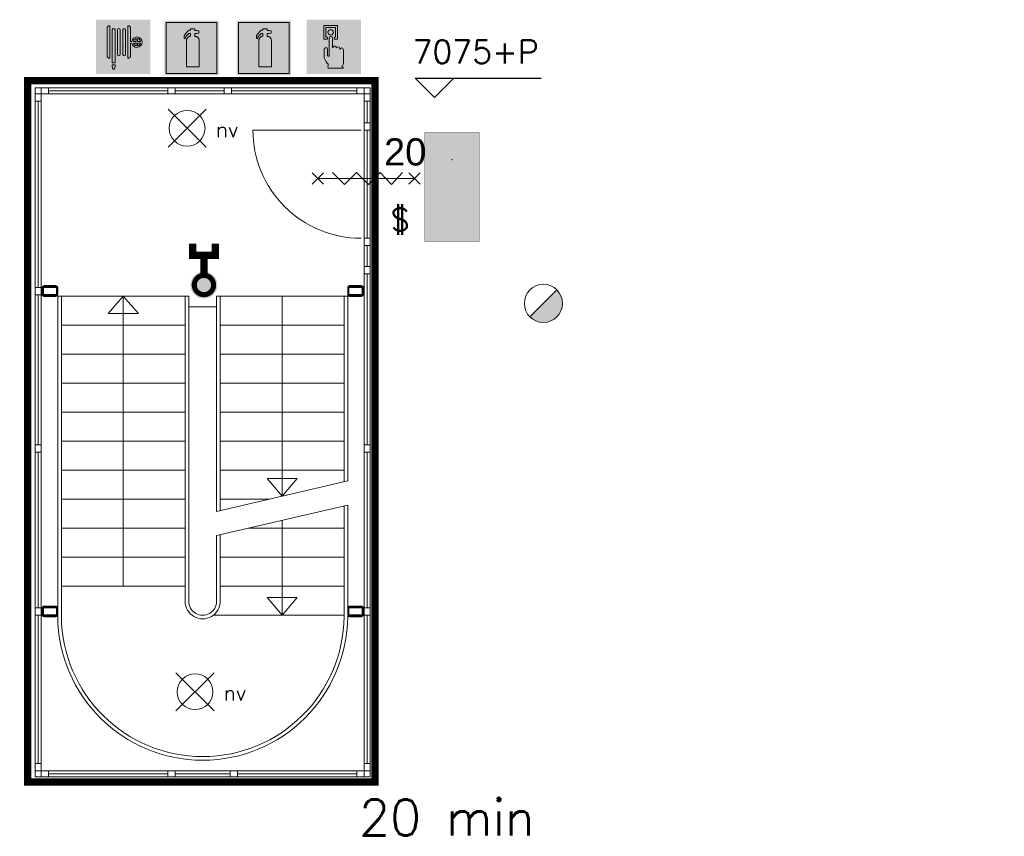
# Model space of a CAD drawing. Header units: millimetres. Extents: x -13022 to 1371524, y -38729 to 632593.
# Tile 188 of 256: x 1001471 to 1009620, y -11806 to -5050. Entities that reach past the tile are written whole.
import ezdxf

# ---------------------------------------------------------------- set-up
doc = ezdxf.new("R2010")
doc.units = ezdxf.units.MM
doc.header["$LTSCALE"] = 35
doc.set_wipeout_variables(frame=1)
doc.linetypes.add('AI9-LType1', pattern=[1.69333, 0.846665, -0.846665])
doc.linetypes.add('DASHED', pattern=[200, 100, -100])
for name, color, linetype, lineweight in [('A OPMER', 10, 'Continuous', 50), ('Al65----_beveiliging-inst', 92, 'Continuous', 9), ('B6 TEKST', 7, 'Continuous', 25), ('B95 tekst', 7, 'Continuous', 25), ('brandveiligheid voorzieningen', 10, 'Continuous', 9)]:
    doc.layers.add(name, color=color, linetype=linetype, lineweight=lineweight)
for name, color, linetype in [('LAYER102', 1, 'Continuous'), ('LAYER111', 7, 'Continuous'), ('LAYER24', 7, 'Continuous'), ('LAYER28', 7, 'Continuous'), ('LAYER30', 7, 'Continuous'), ('LAYER31', 7, 'Continuous'), ('LAYER32', 1, 'Continuous')]:
    doc.layers.add(name, color=color, linetype=linetype)
doc.styles.add('Algemeen', font='simplex.shx', dxfattribs={"height": 2.5})
doc.styles.add('SIMPLEX', font='SIMPLEX.SHX', dxfattribs={"width": 0.75})
doc.styles.get("Standard").update_dxf_attribs({"font": 'simplex.shx'})
pattern_1 = [(135, (814604.3832, 84205.66426), (-0.2121320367, -0.2121320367), []), (135, (814604.17107, 84205.66426), (-0.2121320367, -0.2121320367), [])]

# ---------------------------------------------------------------- blocks, each defined once
blk = doc.blocks.new('Handbrandblusser')
at = {"ltscale": 0.1}
h = blk.add_hatch(color=10, dxfattribs=at)
h.paths.add_polyline_path([(15.59, 7.19), (8.59, 7.19), (8.59, 0.19), (15.59, 0.19)])
h.paths.add_polyline_path([(11.41, 1.1), (13.13, 1.1), (13.13, 4.76), (13.13, 4.79), (13.12, 4.84), (13.11, 4.88), (13.09, 4.95), (13.06, 5), (13.03, 5.06), (12.99, 5.11), (12.95, 5.14), (12.92, 5.17), (12.85, 5.21), (12.8, 5.24), (12.76, 5.26), (12.7, 5.28), (12.64, 5.29), (12.6, 5.29), (12.54, 5.29), (12.54, 5.67), (12.81, 5.67), (13.08, 5.75), (13.08, 6.04), (12.82, 6.12), (12.54, 6.12), (12.54, 6.32), (11.94, 6.32), (11.94, 6.13), (11.75, 6.13), (11.72, 6.12), (11.68, 6.1), (11.64, 6.08), (11.59, 6.04), (11.53, 5.96), (11.44, 5.86), (11.31, 5.71), (11.15, 5.54), (11.13, 5.49), (11.11, 5.46), (11.1, 5.42), (11.09, 5.39), (11.09, 5.35), (11.08, 5.32), (11.08, 5.28), (11.08, 5.25), (11.07, 5.18), (11.07, 5.13), (11.07, 5.07), (11.07, 4.98), (11.24, 4.98), (11.26, 5.23), (11.71, 5.7), (11.94, 5.7), (11.94, 5.31), (11.92, 5.3), (11.89, 5.3), (11.85, 5.3), (11.81, 5.28), (11.76, 5.27), (11.72, 5.25), (11.69, 5.24), (11.66, 5.22), (11.63, 5.2), (11.6, 5.17), (11.58, 5.15), (11.56, 5.13), (11.53, 5.11), (11.51, 5.08), (11.5, 5.06), (11.49, 5.04), (11.47, 5.02), (11.46, 4.99), (11.45, 4.97), (11.44, 4.94), (11.43, 4.91), (11.42, 4.88), (11.41, 4.84), (11.41, 4.8), (11.41, 4.77)], flags=16)
at = {"layer": 'brandveiligheid voorzieningen', "ltscale": 0.1, "true_color": 0xffffff}
blk.add_hatch(color=7, dxfattribs=at).paths.add_polyline_path([(13.13, 4.76), (13.13, 4.79), (13.12, 4.84), (13.11, 4.88), (13.09, 4.95), (13.06, 5), (13.03, 5.06), (12.99, 5.11), (12.95, 5.14), (12.92, 5.17), (12.85, 5.21), (12.8, 5.24), (12.76, 5.26), (12.7, 5.28), (12.64, 5.29), (12.6, 5.29), (12.54, 5.29), (12.54, 5.67), (12.81, 5.67), (13.08, 5.75), (13.08, 6.04), (12.82, 6.12), (12.54, 6.12), (12.54, 6.32), (11.94, 6.32), (11.94, 6.13), (11.75, 6.13), (11.72, 6.12), (11.68, 6.1), (11.64, 6.08), (11.59, 6.04), (11.53, 5.96), (11.44, 5.86), (11.31, 5.71), (11.15, 5.54), (11.13, 5.49), (11.11, 5.46), (11.1, 5.42), (11.09, 5.39), (11.09, 5.35), (11.08, 5.32), (11.08, 5.28), (11.08, 5.25), (11.07, 5.18), (11.07, 5.13), (11.07, 5.07), (11.07, 4.98), (11.24, 4.98), (11.26, 5.23), (11.71, 5.7), (11.94, 5.7), (11.94, 5.31), (11.92, 5.3), (11.89, 5.3), (11.85, 5.3), (11.81, 5.28), (11.76, 5.27), (11.72, 5.25), (11.69, 5.24), (11.66, 5.22), (11.63, 5.2), (11.6, 5.17), (11.58, 5.15), (11.56, 5.13), (11.53, 5.11), (11.51, 5.08), (11.5, 5.06), (11.49, 5.04), (11.47, 5.02), (11.46, 4.99), (11.45, 4.97), (11.44, 4.94), (11.43, 4.91), (11.42, 4.88), (11.41, 4.84), (11.41, 4.8), (11.41, 4.77), (11.41, 1.1), (13.13, 1.1)])
at = {"color": 10, "lineweight": 5, "ltscale": 0.1}
blk.add_lwpolyline([(11.41, 1.1), (11.41, 4.77), (11.41, 4.8), (11.41, 4.84), (11.42, 4.88), (11.43, 4.91), (11.44, 4.94), (11.45, 4.97), (11.46, 4.99), (11.47, 5.02), (11.49, 5.04), (11.5, 5.06), (11.51, 5.08), (11.53, 5.11), (11.56, 5.13), (11.58, 5.15), (11.6, 5.17), (11.63, 5.2), (11.66, 5.22), (11.69, 5.24), (11.72, 5.25), (11.76, 5.27), (11.81, 5.28), (11.85, 5.3), (11.89, 5.3), (11.92, 5.3), (11.94, 5.31), (11.94, 5.7), (11.71, 5.7), (11.26, 5.23), (11.24, 4.98), (11.07, 4.98), (11.07, 5.07), (11.07, 5.13), (11.07, 5.18), (11.08, 5.25), (11.08, 5.28), (11.08, 5.32), (11.09, 5.35), (11.09, 5.39), (11.1, 5.42), (11.11, 5.46), (11.13, 5.49), (11.15, 5.54), (11.31, 5.71), (11.44, 5.86), (11.53, 5.96), (11.59, 6.04), (11.64, 6.08), (11.68, 6.1), (11.72, 6.12), (11.75, 6.13), (11.94, 6.13), (11.94, 6.32), (12.54, 6.32), (12.54, 6.12), (12.82, 6.12), (13.08, 6.04), (13.08, 5.75), (12.81, 5.67), (12.54, 5.67), (12.54, 5.29), (12.6, 5.29), (12.64, 5.29), (12.7, 5.28), (12.76, 5.26), (12.8, 5.24), (12.85, 5.21), (12.92, 5.17), (12.95, 5.14), (12.99, 5.11), (13.03, 5.06), (13.06, 5), (13.09, 4.95), (13.11, 4.88), (13.12, 4.84), (13.13, 4.79), (13.13, 4.76), (13.13, 1.1), (11.41, 1.1)], dxfattribs=at)
at = {"layer": 'Al65----_beveiliging-inst', "color": 7, "true_color": 0xffffff}
blk.add_solid([(8.34, -0.06), (15.84, -0.06), (8.34, 7.44), (15.84, 7.44)], dxfattribs=at)
at = {"layer": 'brandveiligheid voorzieningen', "color": 10, "ltscale": 0.1}
blk.add_lwpolyline([(8.59, 0.19), (15.59, 0.19), (15.59, 7.19), (8.59, 7.19)], close=True, dxfattribs=at)
blk = doc.blocks.new('Brandslanghaspel')
at = {"layer": 'brandveiligheid voorzieningen', "true_color": 0xffffff}
h = blk.add_hatch(color=7, dxfattribs=at)
h.paths.add_polyline_path([(-1.8131, 2.183), (-1.9809, 2.183), (-2.1753, 2.364), (-2.1753, 6.484), (-1.9926, 6.664), (-1.8131, 6.664)])
edge = h.paths.add_edge_path()
edge.add_arc((0.1717, 6.0972), 0.1929, 92.01096, 177.98904)
edge.add_line((-0.0211, 6.104), (-0.0214, 6.104))
edge.add_line((-0.0214, 6.104), (-0.0214, 2.702))
edge.add_line((-0.0214, 2.702), (-0.0211, 2.702))
edge.add_arc((0.1723, 2.7114), 0.1936, 182.797634, 267.821774)
edge.add_arc((0.1573, 2.7114), 0.1935, 272.254329, 357.218746)
edge.add_line((0.3506, 2.702), (0.3515, 2.702))
edge.add_line((0.3515, 2.702), (0.3515, 6.104))
edge.add_line((0.3515, 6.104), (0.3506, 6.104))
edge.add_arc((0.1577, 6.0971), 0.193, 2.044103, 87.86341)
edge = h.paths.add_edge_path()
edge.add_arc((-0.5787, 6.0971), 0.1931, 92.060571, 177.939429)
edge.add_line((-0.7716, 6.104), (-0.772, 6.104))
edge.add_line((-0.772, 6.104), (-0.772, 2.702))
edge.add_line((-0.772, 2.702), (-0.7716, 2.702))
edge.add_arc((-0.5779, 2.7118), 0.194, 182.897198, 267.72221)
edge.add_arc((-0.5933, 2.7119), 0.194, 272.272353, 357.077445)
edge.add_line((-0.3995, 2.702), (-0.3992, 2.702))
edge.add_line((-0.3992, 2.702), (-0.3992, 6.104))
edge.add_line((-0.3992, 6.104), (-0.3995, 6.104))
edge.add_arc((-0.5926, 6.0969), 0.1933, 2.115671, 87.915125)
edge = h.paths.add_edge_path()
edge.add_arc((-1.2963, 6.0968), 0.1933, 91.999029, 177.877887)
edge.add_line((-1.4894, 6.104), (-1.4894, 1.535))
edge.add_line((-1.4894, 1.535), (-1.1166, 1.535))
edge.add_line((-1.1166, 1.535), (-1.1166, 6.104))
edge.add_line((-1.1166, 6.104), (-1.1173, 6.104))
edge.add_arc((-1.3103, 6.097), 0.1931, 2.063956, 87.843556)
h.paths.add_polyline_path([(-1.1151, 1.102), (-1.1833, 0.701), (-1.4224, 0.701), (-1.4903, 1.105), (-1.4903, 1.263), (-1.1151, 1.263)])
edge = h.paths.add_edge_path()
edge.add_line((1.0007, 4.4891), (1.0007, 6.484))
edge.add_line((1.0007, 6.484), (0.8176, 6.664))
edge.add_line((0.8176, 6.664), (0.6385, 6.664))
edge.add_line((0.6385, 6.664), (0.6385, 2.183))
edge.add_line((0.6385, 2.183), (0.8062, 2.183))
edge.add_line((0.8062, 2.183), (1.0007, 2.364))
edge.add_line((1.0007, 2.364), (1.0007, 4.285))
edge.add_line((1.0007, 4.285), (1.2228, 4.285))
edge.add_arc((1.8866, 4.3396), 0.666, 184.705084, 271.930478)
edge.add_arc((1.8807, 4.4237), 0.7502, 272.163802, 357.883832)
edge.add_arc((1.8818, 4.3683), 0.7492, 2.116162, 87.915616)
edge.add_arc((1.9315, 4.3762), 0.7412, 91.743139, 171.242832)
edge.add_arc((1.0182, -221.511), 226, 89.954163, 90.004437)
edge = h.paths.add_edge_path(flags=16)
edge.add_line((1.8026, 4.285), (1.8026, 3.9))
edge.add_arc((1.921, 4.4072), 0.5208, 193.569519, 256.860438, ccw=False)
edge.add_line((1.4147, 4.285), (1.8026, 4.285))
edge = h.paths.add_edge_path(flags=16)
edge.add_line((1.8026, 4.891), (1.8026, 4.489))
edge.add_line((1.8026, 4.489), (1.4112, 4.489))
edge.add_arc((1.9212, 4.384), 0.5207, 103.167599, 168.363278, ccw=False)
edge = h.paths.add_edge_path(flags=16)
edge.add_arc((1.8987, 4.3853), 0.5189, 11.524706, 78.048247)
edge.add_line((2.0062, 4.893), (2.0062, 4.489))
edge.add_line((2.0062, 4.489), (2.4072, 4.489))
edge = h.paths.add_edge_path(flags=16)
edge.add_arc((1.8971, 4.4077), 0.5212, 282.079218, 346.387144)
edge.add_line((2.4037, 4.285), (2.0062, 4.285))
edge.add_line((2.0062, 4.285), (2.0062, 3.898))
at = {"layer": 'Al65----_beveiliging-inst', "color": 7, "true_color": 0xffffff}
blk.add_solid([(-3.75, 0), (3.75, 0), (-3.75, 7.5), (3.75, 7.5)], dxfattribs=at)
blk.add_solid([(-3.75, 0), (3.75, 0), (-3.75, 7.5), (3.75, 7.5)], dxfattribs=at)
at = {"layer": 'Al65----_beveiliging-inst', "color": 10}
blk.add_solid([(-3.5, 0.25), (3.5, 0.25), (-3.5, 7.25), (3.5, 7.25)], dxfattribs=at)
at = {"layer": 'brandveiligheid voorzieningen', "color": 7, "true_color": 0xffffff}
for points in [[(-2.1753, 6.484), (-1.9926, 6.664)], [(-2.1753, 2.364), (-2.1753, 6.484)], [(-1.9926, 6.664), (-1.8131, 6.664)], [(-1.8131, 6.664), (-1.8131, 2.183)], [(-1.4894, 6.104), (-1.4894, 1.535)], [(-1.1166, 6.104), (-1.1173, 6.104)], [(-1.1166, 1.535), (-1.1166, 6.104)], [(-0.7716, 6.104), (-0.772, 6.104)], [(-0.772, 6.104), (-0.772, 2.702)], [(-0.3992, 6.104), (-0.3995, 6.104)], [(-0.3992, 2.702), (-0.3992, 6.104)], [(-0.0211, 6.104), (-0.0214, 6.104)], [(-0.0214, 6.104), (-0.0214, 2.702)], [(0.3515, 6.104), (0.3506, 6.104)], [(0.3515, 2.702), (0.3515, 6.104)], [(0.8176, 6.664), (0.6385, 6.664)], [(0.6385, 6.664), (0.6385, 2.183)], [(1.0007, 6.484), (0.8176, 6.664)], [(1.0007, 4.4891), (1.0007, 6.484)], [(1.0007, 2.364), (1.0007, 4.285)], [(1.0007, 4.285), (1.2228, 4.285)], [(1.8026, 4.489), (1.4112, 4.489)], [(1.4147, 4.285), (1.8026, 4.285)], [(1.8026, 4.891), (1.8026, 4.489)], [(1.8026, 4.285), (1.8026, 3.9)], [(2.0062, 4.489), (2.0062, 4.893)], [(2.4072, 4.489), (2.0062, 4.489)], [(2.0062, 3.898), (2.0062, 4.285)], [(2.0062, 4.285), (2.4037, 4.285)], [(-1.9809, 2.183), (-2.1753, 2.364)], [(-1.8131, 2.183), (-1.9809, 2.183)], [(-1.4894, 1.535), (-1.1166, 1.535)], [(-0.772, 2.702), (-0.7716, 2.702)], [(-0.3995, 2.702), (-0.3992, 2.702)], [(-0.0214, 2.702), (-0.0211, 2.702)], [(0.3506, 2.702), (0.3515, 2.702)], [(0.6385, 2.183), (0.8062, 2.183)], [(0.8062, 2.183), (1.0007, 2.364)], [(-1.4903, 1.105), (-1.4903, 1.263)], [(-1.4903, 1.263), (-1.1151, 1.263)], [(-1.4224, 0.701), (-1.4903, 1.105)], [(-1.1833, 0.701), (-1.4224, 0.701)], [(-1.1151, 1.102), (-1.1833, 0.701)], [(-1.1151, 1.263), (-1.1151, 1.102)]]:
    blk.add_lwpolyline(points, dxfattribs=at)
for points in [[(-1.303, 6.29, 0.3933), (-1.4894, 6.104)], [(-1.1173, 6.104, 0.3928), (-1.303, 6.29)], [(-0.5856, 6.29, 0.3933), (-0.7716, 6.104)], [(-0.3995, 6.104, 0.3929), (-0.5856, 6.29)], [(0.1649, 6.29, 0.3938), (-0.0211, 6.104)], [(0.3506, 6.104, 0.393), (0.1649, 6.29)], [(1.199, 4.489, 0.00021936), (1.0007, 4.4891)], [(1.909, 5.117, 0.3615), (1.199, 4.489)], [(1.2228, 4.285, 0.4001), (1.909, 3.674)], [(1.4112, 4.489, -0.2924), (1.8026, 4.891)], [(1.8026, 3.9, -0.2834), (1.4147, 4.285)], [(2.6304, 4.396, 0.3929), (1.909, 5.117)], [(1.909, 3.674, 0.3925), (2.6304, 4.396)], [(2.0062, 4.893, -0.2987), (2.4072, 4.489)], [(2.4037, 4.285, -0.2882), (2.0062, 3.898)], [(-0.7716, 2.702, 0.388), (-0.5856, 2.518)], [(-0.5856, 2.518, 0.3879), (-0.3995, 2.702)], [(-0.0211, 2.702, 0.389), (0.1649, 2.518)], [(0.1649, 2.518, 0.3887), (0.3506, 2.702)]]:
    blk.add_lwpolyline(points, format="xyb", dxfattribs=at)
blk.add_point((0, 3.75), dxfattribs=at)
blk = doc.blocks.new('Handbrandmelder')
at = {"layer": 'brandveiligheid voorzieningen', "true_color": 0xffffff}
h = blk.add_hatch(color=7, dxfattribs=at)
h.paths.add_polyline_path([(-1.3623, 6.704), (-1.3623, 4.818), (-0.8616, 4.818), (-0.8616, 5.105), (-1.0867, 5.105), (-1.0867, 6.416), (0.2412, 6.416), (0.2412, 5.105), (0.0423, 5.105), (0.0423, 4.818), (0.5292, 4.818), (0.5292, 6.704)])
edge = h.paths.add_edge_path()
edge.add_line((-0.7744, 0.795), (1.2172, 0.795))
edge.add_arc((1.1848, 0.9151), 0.1244, 285.097845, 344.573813)
edge.add_arc((1.1955, 0.8747), 0.1095, 3.814851, 78.556999)
edge.add_arc((1.2155, 1.0811), 0.0991, 186.406081, 271.011898, ccw=False)
edge.add_arc((0.8951, 1.4295), 0.4225, 301.679206, 358.707701)
edge.add_line((1.3175, 1.42), (1.3175, 3.356))
edge.add_arc((1.0815, 3.3696), 0.2364, 356.700991, 450.505791)
edge.add_arc((1.0751, 3.3423), 0.2637, 89.061593, 168.70314)
edge.add_line((0.8165, 3.394), (0.8165, 3.518))
edge.add_arc((0.5556, 3.5071), 0.2611, 2.39047, 87.792584)
edge.add_arc((0.5705, 3.5064), 0.2616, 91.041001, 151.564737)
edge.add_line((0.3404, 3.631), (0.3404, 3.643))
edge.add_arc((0.0798, 3.6324), 0.2608, 2.337798, 87.799547)
edge.add_arc((0.0991, 3.6332), 0.26, 92.052962, 177.832561)
edge.add_line((-0.1607, 3.643), (-0.1607, 4.967))
edge.add_arc((-0.411, 4.968), 0.2503, 359.76141, 447.144807)
edge.add_arc((-0.3888, 4.9577), 0.2605, 92.124608, 177.943914)
edge.add_line((-0.6492, 4.967), (-0.6492, 2.557))
edge.add_arc((-0.7221, 2.5577), 0.0729, 299.050174, 359.424387, ccw=False)
edge.add_line((-0.6867, 2.494), (-0.7618, 2.457))
edge.add_line((-0.7618, 2.457), (-0.7868, 2.457))
edge.add_line((-0.7868, 2.457), (-0.8745, 2.569))
edge.add_line((-0.8745, 2.569), (-0.8745, 3.419))
edge.add_arc((-1.0861, 3.4433), 0.213, 353.435435, 446.970057)
edge.add_arc((-1.078, 3.4209), 0.2351, 89.220046, 180.466534)
edge.add_line((-1.3131, 3.419), (-1.3131, 2.282))
edge.add_line((-1.3131, 2.282), (-1.3131, 2.219))
edge.add_arc((0.9801, 3.0528), 2.4401, 199.980806, 224.025181)
edge.add_arc((-28.5646, 4.7292), 27.994, 352.668719, 353.081248, ccw=False)
edge.add_arc((-0.073, 1.0253), 0.7382, 169.723152, 198.178085)
edge = h.paths.add_edge_path(flags=17)
edge.add_arc((-0.4353, 5.7799), 0.3921, 271.833261, 357.970029)
edge.add_arc((-0.4345, 5.7425), 0.3917, 3.443844, 88.288775)
edge.add_arc((-0.4184, 5.7498), 0.3842, 90.654144, 177.583048)
edge.add_arc((-0.4087, 5.7816), 0.3939, 182.273303, 267.953611)
at = {"layer": 'Al65----_beveiliging-inst', "color": 7, "true_color": 0xffffff}
blk.add_solid([(-3.75, 0), (3.75, 0), (-3.75, 7.5), (3.75, 7.5)], dxfattribs=at)
at = {"layer": 'Al65----_beveiliging-inst', "color": 10}
blk.add_solid([(-3.5, 0.25), (3.5, 0.25), (-3.5, 7.25), (3.5, 7.25)], dxfattribs=at)
at = {"layer": 'brandveiligheid voorzieningen', "color": 7, "true_color": 0xffffff}
for points in [[(-1.3623, 6.704), (-1.3623, 4.818)], [(0.5292, 6.704), (-1.3623, 6.704)], [(-1.0867, 5.105), (-1.0867, 6.416)], [(-1.0867, 6.416), (0.2412, 6.416)], [(0.2412, 6.416), (0.2412, 5.105)], [(0.5292, 4.818), (0.5292, 6.704)], [(-1.3623, 4.818), (-0.8616, 4.818)], [(-0.8616, 5.105), (-1.0867, 5.105)], [(-0.8616, 4.818), (-0.8616, 5.105)], [(-0.6492, 4.967), (-0.6492, 2.557)], [(-0.1607, 3.643), (-0.1607, 4.967)], [(0.2412, 5.105), (0.0423, 5.105)], [(0.0423, 5.105), (0.0423, 4.818)], [(0.0423, 4.818), (0.5292, 4.818)], [(-1.3131, 3.419), (-1.3131, 2.282)], [(-0.8745, 2.569), (-0.8745, 3.419)], [(0.3404, 3.631), (0.3404, 3.643)], [(0.8165, 3.394), (0.8165, 3.518)], [(1.3175, 1.42), (1.3175, 3.356)], [(-1.3131, 2.282), (-1.3131, 2.219)], [(-0.7868, 2.457), (-0.8745, 2.569)], [(-0.7618, 2.457), (-0.7868, 2.457)], [(-0.6867, 2.494), (-0.7618, 2.457)], [(-0.7744, 0.795), (1.2172, 0.795)]]:
    blk.add_lwpolyline(points, dxfattribs=at)
for points in [[(-0.8023, 5.766, -0.3986), (-0.4228, 6.134)], [(-0.4228, 5.388, -0.3923), (-0.8023, 5.766)], [(-0.4228, 6.134, -0.3881), (-0.0435, 5.766)], [(-0.0435, 5.766, -0.3946), (-0.4228, 5.388)], [(-0.3985, 5.218, 0.393), (-0.6492, 4.967)], [(-0.1607, 4.967, 0.4009), (-0.3985, 5.218)], [(-1.0748, 3.656, 0.4206), (-1.3131, 3.419)], [(-0.8745, 3.419, 0.4324), (-1.0748, 3.656)], [(0.0898, 3.893, 0.3928), (-0.1607, 3.643)], [(0.3404, 3.643, 0.3912), (0.0898, 3.893)], [(0.5657, 3.768, 0.2704), (0.3404, 3.631)], [(0.8165, 3.518, 0.3909), (0.5657, 3.768)], [(1.0794, 3.606, 0.3622), (0.8165, 3.394)], [(1.3175, 3.356, 0.4338), (1.0794, 3.606)], [(-1.3131, 2.219, 0.1053), (-0.7744, 1.357)], [(-0.6492, 2.557, -0.2697), (-0.6867, 2.494)], [(1.117, 1.07, 0.2541), (1.3175, 1.42)], [(-0.7994, 1.157, 0.1248), (-0.7744, 0.795)], [(-0.7744, 1.357, -0.0018), (-0.7994, 1.157)], [(1.2172, 0.982, -0.3869), (1.117, 1.07)], [(1.3047, 0.882, 0.3382), (1.2172, 0.982)], [(1.2172, 0.795, 0.2655), (1.3047, 0.882)]]:
    blk.add_lwpolyline(points, format="xyb", dxfattribs=at)
blk.add_point((0, 3.75), dxfattribs=at)
blk = doc.blocks.new('Vluchtrichting rechtdoor of naar beneden')
at = {"layer": 'Al65----_beveiliging-inst', "linetype": 'Continuous', "true_color": 0xffffff}
h = blk.add_hatch(color=7, dxfattribs=at)
edge = h.paths.add_edge_path()
edge.add_arc((-2.1449, 5.962), 0.7575, 92.128042, 178.185477)
edge.add_arc((-2.1628, 5.9872), 0.7392, 180.090101, 191.562583)
edge.add_line((-2.887, 5.839), (-4.652, 5.839))
edge.add_line((-4.652, 5.839), (-5.698, 4.787))
edge.add_line((-5.698, 4.787), (-5.285, 4.372))
edge.add_line((-5.285, 4.372), (-4.41, 5.253))
edge.add_line((-4.41, 5.253), (-3.544, 5.253))
edge.add_line((-3.544, 5.253), (-5.527, 3.346))
edge.add_line((-5.527, 3.346), (-6.694, 3.346))
edge.add_line((-6.694, 3.346), (-6.694, 2.613))
edge.add_line((-6.694, 2.613), (-4.496, 2.613))
edge.add_line((-4.496, 2.613), (-4.136, 2.974))
edge.add_line((-4.136, 2.974), (-3.193, 2.026))
edge.add_line((-3.193, 2.026), (-3.193, 0.852))
edge.add_line((-3.193, 0.852), (-2.464, 0.852))
edge.add_line((-2.464, 0.852), (-2.464, 2.33))
edge.add_line((-2.464, 2.33), (-3.621, 3.493))
edge.add_line((-3.621, 3.493), (-3.192, 3.923))
edge.add_line((-3.192, 3.923), (-2.428, 3.154))
edge.add_line((-2.428, 3.154), (-2.033, 3.552))
edge.add_line((-2.033, 3.552), (-2.797, 4.321))
edge.add_line((-2.797, 4.321), (-2.317, 4.803))
edge.add_line((-2.317, 4.803), (-2.317, 5.267))
edge.add_line((-2.317, 5.267), (-2.173, 5.253))
edge.add_arc((-2.2013, 6.0112), 0.7587, 272.13837, 358.096609)
edge.add_arc((-2.2036, 5.9585), 0.7611, 2.072152, 87.692869)
for points in [[(1.1805, 2.889), (1.1805, 5.804), (0.5775, 5.804), (0.5775, 2.889), (-0.571, 2.889), (0.879, 1.421), (2.334, 2.889)], [(3.808, 1.106), (6.433, 1.106), (6.433, 6.344), (3.808, 6.344)]]:
    blk.add_hatch(color=7, dxfattribs=at).paths.add_polyline_path(points)
at = {"layer": 'Al65----_beveiliging-inst', "color": 7, "true_color": 0xffffff, "const_width": 0.05}
blk.add_lwpolyline([(-7.5, 0), (7.5, 0), (7.5, 7.5), (-7.5, 7.5)], close=True, dxfattribs=at)
at = {"layer": 'Al65----_beveiliging-inst', "color": 255}
blk.add_point((3.75, 3.75), dxfattribs=at)
at = {"layer": 'Al65----_beveiliging-inst', "color": 7, "true_color": 0xffffff}
blk.add_solid([(-7.5, 0), (7.5, 0), (-7.5, 7.5), (7.5, 7.5)], dxfattribs=at)
at = {"layer": 'Al65----_beveiliging-inst', "color": 92}
blk.add_solid([(-7.25, 0.25), (7.25, 0.25), (-7.25, 7.25), (7.25, 7.25)], dxfattribs=at)
blk = doc.blocks.new('Panieksluiting')
at = {"layer": 'brandveiligheid voorzieningen', "lineweight": 0, "style": 'Algemeen'}
blk.add_text('$', height=3.09, dxfattribs=at).set_placement((158.43, -91.61))
blk = doc.blocks.new('Droge blusleiding')
at = {"layer": 'Al65----_beveiliging-inst', "true_color": 0xffffff}
h = blk.add_hatch(color=7, dxfattribs=at)
edge = h.paths.add_edge_path()
edge.add_arc((0, 0), 1.87, 180, 360)
edge.add_arc((0, 0), 1.87, 0, 180)
at = {"layer": 'Al65----_beveiliging-inst', "color": 10, "const_width": 0.7}
blk.add_lwpolyline([(-1.33, 0, 1), (1.33, 0, 1)], format="xyb", close=True, dxfattribs=at)
at = {"layer": 'Al65----_beveiliging-inst', "color": 7, "true_color": 0xffffff, "const_width": 1, "elevation": 1}
for points in [[(5.71, 1.55), (4.11, 1.55), (4.11, -1.57), (5.71, -1.57)], [(1.33, 0), (4.11, 0)]]:
    blk.add_lwpolyline(points, dxfattribs=at)
at = {"layer": 'Al65----_beveiliging-inst', "color": 10, "linetype": 'Continuous', "const_width": 0.7, "elevation": 1}
for points in [[(5.71, 1.55), (4.11, 1.55), (4.11, -1.57), (5.71, -1.57)], [(1.33, 0), (4.11, 0)]]:
    blk.add_lwpolyline(points, dxfattribs=at)
blk = doc.blocks.new('Noodverlichting')
at = {"layer": 'Al65----_beveiliging-inst', "color": 92}
for p, q in [((164, -62.36), (158.75, -57.12)), ((158.75, -62.36), (164, -57.12))]:
    blk.add_line(p, q, dxfattribs=at)
blk.add_circle((161.38, -59.74), 2.47, dxfattribs=at)
at = {"layer": 'Al65----_beveiliging-inst', "color": 7, "style": 'Algemeen'}
blk.add_text('nv', height=2.063, dxfattribs=at).set_placement((165.33, -60.96))
blk = doc.blocks.new('Brandmelder')
at = {"layer": 'brandveiligheid voorzieningen'}
blk.add_hatch(color=256, dxfattribs=at).paths.add_polyline_path([(76.62, -89.8, 0.198912), (75.85, -87.94), (72.13, -91.66, 0.668179)])
blk.add_line((72.13, -91.66), (75.85, -87.94), dxfattribs=at)
blk.add_circle((73.99, -89.8), 2.63, dxfattribs=at)

msp = doc.modelspace()

# ---------------------------------------------------------------- linework, layer by layer
at = {"layer": 'B95 tekst'}
for p, q in [((1004744.843, -5532.24), (1005786.727, -5532.24)), ((1004744.843, -5532.24), (1004904.845, -5692.242)), ((1005064.847, -5532.24), (1004904.845, -5692.242))]:
    msp.add_line(p, q, dxfattribs=at)
at = {"layer": 'LAYER24', "color": 7, "linetype": 'Continuous', "lineweight": 13}
for points in [[(1001786.039, -7336.687), (1001786.039, -9987.258, 0.99128755), (1004185.789, -9987.258), (1004185.789, -9065.539)], [(1001816.039, -7336.687), (1001816.039, -9987.125, 0.99117683), (1004155.789, -9987.125), (1004155.789, -9072.539)], [(1003130.852, -9311.687), (1003130.852, -9862.015, -1.00000028), (1002840.852, -9862.015), (1002840.852, -7336.687)], [(1003100.852, -9318.687), (1003100.852, -9862.015, -1.00000016), (1002870.852, -9862.015), (1002870.852, -7336.687)]]:
    msp.add_lwpolyline(points, format="xyb", dxfattribs=at)
for points in [[(1001786.039, -7336.687), (1002870.852, -7336.687)], [(1003100.852, -7336.687), (1003100.852, -9118.687)], [(1003100.852, -7336.687), (1004185.789, -7336.687)], [(1003130.852, -7336.687), (1003130.852, -9111.687)], [(1004155.789, -8872.539), (1004155.789, -7336.687)], [(1004185.789, -8865.539), (1004185.789, -7336.687)], [(1002870.852, -7426.687), (1003100.852, -7426.687)], [(1001815.914, -7576.687), (1002840.852, -7576.687)], [(1003130.852, -7576.687), (1004155.789, -7576.687)], [(1001815.914, -7816.687), (1002840.852, -7816.687)], [(1003130.852, -7816.687), (1004155.789, -7816.687)], [(1001815.914, -8056.687), (1002840.852, -8056.687)], [(1003130.852, -8056.687), (1004155.789, -8056.687)], [(1001815.914, -8296.687), (1002840.852, -8296.687)], [(1003130.852, -8296.687), (1004155.789, -8296.687)], [(1001815.914, -8536.687), (1002840.852, -8536.687)], [(1003130.852, -8536.687), (1004155.789, -8536.687)], [(1001815.914, -8776.687), (1002840.852, -8776.687)], [(1003130.852, -8776.687), (1004155.789, -8776.687)], [(1001815.914, -9016.687), (1002840.852, -9016.687)], [(1003130.852, -9016.687), (1003538.008, -9016.687)], [(1001815.914, -9256.687), (1002840.852, -9256.687)], [(1003366.571, -9256.687), (1004155.789, -9256.687)], [(1001815.914, -9496.687), (1002840.852, -9496.687)], [(1003130.852, -9496.687), (1004155.789, -9496.687)], [(1001815.914, -9736.687), (1002840.852, -9736.687)], [(1003130.852, -9736.687), (1004155.789, -9736.687)], [(1003074.571, -9976.687), (1004155.789, -9976.687)]]:
    msp.add_lwpolyline(points, dxfattribs=at)
at = {"layer": 'LAYER24', "color": 7, "linetype": 'Continuous', "lineweight": 18}
for points in [[(1002203.446, -7481.687), (1002328.446, -7336.687), (1002453.446, -7481.687), (1002203.446, -7481.687)], [(1002328.446, -7336.687), (1002328.446, -9736.687)], [(1003643.321, -8992.109), (1003643.321, -7336.687)], [(1003768.321, -8847.109), (1003643.321, -8992.109), (1003518.321, -8847.109), (1003768.321, -8847.109)], [(1003643.321, -9976.687), (1003643.321, -9192.109)], [(1003768.321, -9831.687), (1003643.321, -9976.687), (1003518.321, -9831.687), (1003768.321, -9831.687)]]:
    msp.add_lwpolyline(points, dxfattribs=at)
at = {"layer": 'LAYER24', "color": 7, "linetype": 'DASHED', "lineweight": 13}
for points in [[(1003100.852, -9118.687), (1004185.789, -8865.539)], [(1003100.852, -9318.687), (1004185.789, -9065.539)]]:
    msp.add_lwpolyline(points, dxfattribs=at)
at = {"layer": 'LAYER28', "color": 7, "linetype": 'Continuous', "lineweight": 18}
for points in [[(1001649.664, -5612.937), (1001599.664, -5612.937), (1001599.664, -5662.937)], [(1004372.102, -5662.937), (1004372.102, -5612.937), (1004322.102, -5612.937)], [(1001649.664, -11314.765), (1001599.664, -11314.765), (1001599.664, -11264.765)], [(1004372.102, -11264.765), (1004372.102, -11314.765), (1004322.102, -11314.765)]]:
    msp.add_lwpolyline(points, dxfattribs=at)
at = {"layer": 'LAYER28', "color": 7, "linetype": 'DASHED', "lineweight": 18}
for points in [[(1001649.664, -5612.937), (1001599.664, -5612.937), (1001599.664, -5662.937)], [(1004372.102, -5662.937), (1004372.102, -5612.937), (1004322.102, -5612.937)], [(1001649.664, -11314.765), (1001599.664, -11314.765), (1001599.664, -11264.765)], [(1004372.102, -11264.765), (1004372.102, -11314.765), (1004322.102, -11314.765)]]:
    msp.add_lwpolyline(points, dxfattribs=at)
at = {"layer": 'LAYER28', "color": 7, "linetype": 'Continuous', "lineweight": 25}
for points in [[(1001771.039, -7253.086), (1001672.164, -7253.086, 0.41421358), (1001657.164, -7268.086), (1001657.164, -7321.687, 0.41421358), (1001672.164, -7336.687), (1001771.039, -7336.687, 0.41421358), (1001786.039, -7321.687), (1001786.039, -7268.086, 0.41421358), (1001771.039, -7253.086)], [(1004299.602, -7253.086), (1004200.727, -7253.086, 0.41421358), (1004185.727, -7268.086), (1004185.727, -7321.687, 0.41421358), (1004200.727, -7336.687), (1004299.602, -7336.687, 0.41421358), (1004314.602, -7321.687), (1004314.602, -7268.086, 0.41421358), (1004299.602, -7253.086)], [(1001771.039, -9903.656), (1001672.164, -9903.656, 0.41421358), (1001657.164, -9918.656), (1001657.164, -9972.258, 0.41421358), (1001672.164, -9987.258), (1001771.039, -9987.258, 0.41421358), (1001786.039, -9972.258), (1001786.039, -9918.656, 0.41421358), (1001771.039, -9903.656)], [(1004299.602, -9903.656), (1004200.727, -9903.656, 0.41421358), (1004185.727, -9918.656), (1004185.727, -9972.258, 0.41421358), (1004200.727, -9987.258), (1004299.602, -9987.258, 0.41421358), (1004314.602, -9972.258), (1004314.602, -9918.656, 0.41421358), (1004299.602, -9903.656)]]:
    msp.add_lwpolyline(points, format="xyb", close=True, dxfattribs=at)
at = {"layer": 'LAYER30', "color": 7, "linetype": 'Continuous', "lineweight": 18}
for points in [[(1001709.664, -5662.937), (1001649.664, -5662.937), (1001649.664, -5612.937), (1001709.664, -5612.937)], [(1002758.414, -5662.937), (1002698.414, -5662.937), (1002698.414, -5612.937), (1002758.414, -5612.937)], [(1002758.414, -5662.937), (1002698.414, -5662.937), (1002698.414, -5612.937), (1002758.414, -5612.937)], [(1003223.664, -5662.937), (1003163.664, -5662.937), (1003163.664, -5612.937), (1003223.664, -5612.937)], [(1003223.664, -5662.937), (1003163.664, -5662.937), (1003163.664, -5612.937), (1003223.664, -5612.937)], [(1004322.102, -5662.937), (1004262.102, -5662.937), (1004262.102, -5612.937), (1004322.102, -5612.937)], [(1001599.664, -5722.937), (1001599.664, -5662.937), (1001649.664, -5662.937), (1001649.664, -5722.937)], [(1004372.102, -5662.937), (1004372.102, -5722.937), (1004322.102, -5722.937), (1004322.102, -5662.937)], [(1004372.102, -5902.937), (1004372.102, -5962.937), (1004322.102, -5962.937), (1004322.102, -5902.937)], [(1004372.102, -5902.937), (1004372.102, -5962.937), (1004322.102, -5962.937), (1004322.102, -5902.937)], [(1004372.102, -6857.937), (1004372.102, -6917.937), (1004322.102, -6917.937), (1004322.102, -6857.937)], [(1004372.102, -6857.945), (1004372.102, -6917.945), (1004322.102, -6917.945), (1004322.102, -6857.945)], [(1004372.102, -7092.937), (1004372.102, -7152.937), (1004322.102, -7152.937), (1004322.102, -7092.937)], [(1004372.102, -7092.937), (1004372.102, -7152.937), (1004322.102, -7152.937), (1004322.102, -7092.937)], [(1001649.664, -8568.031), (1001649.664, -8628.031), (1001599.664, -8628.031), (1001599.664, -8568.031)], [(1001649.664, -8568.039), (1001649.664, -8628.039), (1001599.664, -8628.039), (1001599.664, -8568.039)], [(1004372.102, -8568.031), (1004372.102, -8628.031), (1004322.102, -8628.031), (1004322.102, -8568.031)], [(1004372.102, -8568.039), (1004372.102, -8628.039), (1004322.102, -8628.039), (1004322.102, -8568.039)], [(1001649.664, -11204.773), (1001649.664, -11264.773), (1001599.664, -11264.773), (1001599.664, -11204.773)], [(1004372.102, -11204.773), (1004372.102, -11264.773), (1004322.102, -11264.773), (1004322.102, -11204.773)], [(1001649.664, -11264.765), (1001709.664, -11264.773), (1001709.664, -11314.773), (1001649.664, -11314.765)], [(1002698.414, -11264.804), (1002758.414, -11264.804), (1002758.414, -11314.804), (1002698.414, -11314.804)], [(1002758.414, -11314.804), (1002698.414, -11314.804), (1002698.414, -11264.804), (1002758.414, -11264.804)], [(1003273.414, -11314.765), (1003213.414, -11314.773), (1003213.414, -11264.773), (1003273.414, -11264.765)], [(1003273.414, -11314.773), (1003213.414, -11314.773), (1003213.414, -11264.773), (1003273.414, -11264.773)], [(1004322.102, -11314.804), (1004262.102, -11314.804), (1004262.102, -11264.804), (1004322.102, -11264.804)]]:
    msp.add_lwpolyline(points, close=True, dxfattribs=at)
for points in [[(1002698.414, -5612.937), (1001709.664, -5612.937)], [(1003163.664, -5612.937), (1002758.414, -5612.937)], [(1004262.102, -5612.937), (1003223.664, -5612.937)], [(1002698.414, -5637.937), (1001709.664, -5637.937)], [(1002698.414, -5662.937), (1001709.664, -5662.937)], [(1003163.664, -5637.937), (1002758.414, -5637.937)], [(1003163.664, -5662.937), (1002758.414, -5662.937)], [(1004262.102, -5637.937), (1003223.664, -5637.937)], [(1004262.102, -5662.937), (1003223.664, -5662.937)], [(1001599.664, -7264.883), (1001599.664, -5722.937)], [(1004322.102, -5722.937), (1004322.102, -5902.937)], [(1004347.102, -5722.937), (1004347.102, -5902.937)], [(1004372.102, -5722.937), (1004372.102, -5902.937)], [(1004322.102, -5962.937), (1004322.102, -6857.945)], [(1004347.102, -5962.937), (1004347.102, -6857.945)], [(1004372.102, -5962.937), (1004372.102, -6857.945)], [(1003891.674, -6411.832), (1003986.807, -6316.707)], [(1003986.807, -6411.832), (1003891.674, -6316.707)], [(1004059.24, -6314.27), (1004159.24, -6414.27), (1004259.24, -6314.27), (1004359.24, -6414.27), (1004454.24, -6314.27), (1004549.24, -6414.27), (1004639.24, -6314.27)], [(1004691.674, -6411.832), (1004786.807, -6316.707)], [(1004786.807, -6411.832), (1004691.674, -6316.707)], [(1003939.24, -6364.27), (1004739.24, -6364.27)], [(1004322.102, -6917.937), (1004322.102, -7092.937)], [(1004347.102, -6917.937), (1004347.102, -7092.937)], [(1004372.102, -6917.937), (1004372.102, -7092.937)], [(1004372.102, -7152.937), (1004372.102, -8568.039)], [(1001599.664, -7324.883), (1001599.664, -8568.039)], [(1001599.664, -8628.031), (1001599.664, -9915.445)], [(1004372.102, -8628.031), (1004372.102, -9915.445)], [(1001599.664, -9975.453), (1001599.664, -11204.773)], [(1004372.102, -9975.453), (1004372.102, -11204.773)], [(1001709.664, -11264.773), (1002698.414, -11264.804)], [(1001709.664, -11289.773), (1002698.414, -11289.804)], [(1001709.664, -11314.773), (1002698.414, -11314.804)], [(1003213.414, -11264.773), (1002758.414, -11264.804)], [(1003213.414, -11289.773), (1002758.414, -11289.804)], [(1003213.414, -11314.773), (1002758.414, -11314.804)], [(1004262.102, -11264.804), (1003273.414, -11264.773)], [(1004262.102, -11289.804), (1003273.414, -11289.773)], [(1004262.102, -11314.804), (1003273.414, -11314.773)]]:
    msp.add_lwpolyline(points, dxfattribs=at)
at = {"layer": 'LAYER31', "color": 7, "linetype": 'Continuous', "lineweight": 18}
msp.add_lwpolyline([(1004296.102, -5962.937), (1003401.227, -5962.937, 0.41421361), (1004296.102, -6857.804)], format="xyb", dxfattribs=at)

# ---------------------------------------------------------------- block references
at = {"ltscale": 0.1, "xscale": 60, "yscale": 60, "zscale": 60}
for name, p in [('Handbrandblusser', (1002168.082, -5505.346)), ('Handbrandblusser', (1002766.518, -5505.346)), ('Noodverlichting', (993174.04, -2363.402)), ('Noodverlichting', (993239.665, -7025.591))]:
    msp.add_blockref(name, p, dxfattribs=at)
at = {"layer": 'A OPMER', "ltscale": 0.1, "xscale": 60, "yscale": 60, "zscale": 60}
msp.add_blockref('Brandslanghaspel', (1002327.115, -5499.744), dxfattribs=at)
at = {"layer": 'A OPMER', "ltscale": 0.1, "xscale": 60, "yscale": 60, "zscale": 60, "rotation": 89.99999999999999}
msp.add_blockref('Vluchtrichting rechtdoor of naar beneden', (1005274.086, -6434.104), dxfattribs=at)
at = {"layer": 'Al65----_beveiliging-inst', "xscale": 60, "yscale": 60, "zscale": 60}
for name, p in [('Handbrandmelder', (1004070.954, -5499.745)), ('Panieksluiting', (995034.667, -1299.039)), ('Brandmelder', (1001366.33, -2008.575))]:
    msp.add_blockref(name, p, dxfattribs=at)
at = {"layer": 'Al65----_beveiliging-inst', "xscale": 60, "yscale": 60, "zscale": 60, "rotation": 90}
msp.add_blockref('Droge blusleiding', (1002996.222, -7244.929), dxfattribs=at)

# ---------------------------------------------------------------- texts
at = {"layer": 'B6 TEKST', "style": 'SIMPLEX'}
msp.add_text('7075+P', height=192, dxfattribs=at).set_placement((1004722.163, -5411.257))
at = {"layer": 'B95 tekst', "style": 'Algemeen'}
msp.add_text('20 min', height=300, dxfattribs=at).set_placement((1004279.728, -11800.907))
at = {"layer": 'LAYER102', "color": 7, "linetype": 'Continuous', "lineweight": 0, "char_height": 162, "attachment_point": 7, "line_spacing_factor": 1.333333}
for s, insert in [('\\pi-1751.3;{\\fArial|b1|i0|c0|p34;\\H1.2346x;opslag + luchtbehandeling\\P\\pi-2018.9;geheel voorzien van watermist\\P\\pi-1560.9;\\fArial|b0|i0|c0|p34;\\H0.81x;o.g. functie + technische ruimte\\P\\pi-461.09;375,0 m2}', (1280881.667, -7112.351)), ('\\pi-158.94;{\\fArial|b1|i0|c0|p34;\\H1.2346x;lift}', (1030339.748, -9712.368))]:
    msp.add_mtext(s, dxfattribs=dict(at, insert=insert))
at = {"layer": 'LAYER32', "color": 7, "linetype": 'Continuous', "lineweight": 0, "insert": (1004486.617, -6259.255), "char_height": 225, "attachment_point": 7, "line_spacing_factor": 1.333333}
msp.add_mtext('{\\fArial|b0|i0|c0|p34;20}', dxfattribs=at)

# ---------------------------------------------------------------- next in the draw order: wipeouts: each hides what was drawn before it
at = {"linetype": 'Continuous'}
for points in [[(1001786.039, -7321.687), (1001784.024, -7329.187), (1001778.539, -7334.679), (1001771.039, -7336.687), (1001672.164, -7336.687), (1001664.664, -7334.679), (1001659.18, -7329.187), (1001657.164, -7321.687), (1001657.164, -7268.086), (1001659.18, -7260.586), (1001664.664, -7255.094), (1001672.164, -7253.086), (1001771.039, -7253.086), (1001778.539, -7255.094), (1001784.024, -7260.586), (1001786.039, -7268.086), (1001786.039, -7294.883), (1001776.039, -7294.883), (1001776.039, -7268.086), (1001774.571, -7264.547), (1001771.039, -7263.086), (1001672.164, -7263.086), (1001668.633, -7264.547), (1001667.164, -7268.086), (1001667.164, -7321.687), (1001668.633, -7325.226), (1001672.164, -7326.687), (1001771.039, -7326.687), (1001774.571, -7325.226), (1001776.039, -7321.687), (1001776.039, -7294.883), (1001786.039, -7294.883)], [(1004314.602, -7321.687), (1004312.586, -7329.187), (1004307.102, -7334.679), (1004299.602, -7336.687), (1004200.727, -7336.687), (1004193.227, -7334.679), (1004187.743, -7329.187), (1004185.727, -7321.687), (1004185.727, -7268.086), (1004187.743, -7260.586), (1004193.227, -7255.094), (1004200.727, -7253.086), (1004299.602, -7253.086), (1004307.102, -7255.094), (1004312.586, -7260.586), (1004314.602, -7268.086), (1004314.602, -7294.883), (1004304.602, -7294.883), (1004304.602, -7268.086), (1004303.133, -7264.547), (1004299.602, -7263.086), (1004200.727, -7263.086), (1004197.196, -7264.547), (1004195.727, -7268.086), (1004195.727, -7321.687), (1004197.196, -7325.226), (1004200.727, -7326.687), (1004299.602, -7326.687), (1004303.133, -7325.226), (1004304.602, -7321.687), (1004304.602, -7294.883), (1004314.602, -7294.883)], [(1001786.039, -9972.258), (1001784.024, -9979.758), (1001778.539, -9985.25), (1001771.039, -9987.258), (1001672.164, -9987.258), (1001664.664, -9985.25), (1001659.18, -9979.758), (1001657.164, -9972.258), (1001657.164, -9918.656), (1001659.18, -9911.156), (1001664.664, -9905.664), (1001672.164, -9903.656), (1001771.039, -9903.656), (1001778.539, -9905.664), (1001784.024, -9911.156), (1001786.039, -9918.656), (1001786.039, -9945.453), (1001776.039, -9945.453), (1001776.039, -9918.656), (1001774.571, -9915.117), (1001771.039, -9913.656), (1001672.164, -9913.656), (1001668.633, -9915.117), (1001667.164, -9918.656), (1001667.164, -9972.258), (1001668.633, -9975.797), (1001672.164, -9977.258), (1001771.039, -9977.258), (1001774.571, -9975.797), (1001776.039, -9972.258), (1001776.039, -9945.453), (1001786.039, -9945.453)], [(1004314.602, -9972.258), (1004312.586, -9979.758), (1004307.102, -9985.25), (1004299.602, -9987.258), (1004200.727, -9987.258), (1004193.227, -9985.25), (1004187.743, -9979.758), (1004185.727, -9972.258), (1004185.727, -9918.656), (1004187.743, -9911.156), (1004193.227, -9905.664), (1004200.727, -9903.656), (1004299.602, -9903.656), (1004307.102, -9905.664), (1004312.586, -9911.156), (1004314.602, -9918.656), (1004314.602, -9945.453), (1004304.602, -9945.453), (1004304.602, -9918.656), (1004303.133, -9915.117), (1004299.602, -9913.656), (1004200.727, -9913.656), (1004197.196, -9915.117), (1004195.727, -9918.656), (1004195.727, -9972.258), (1004197.196, -9975.797), (1004200.727, -9977.258), (1004299.602, -9977.258), (1004303.133, -9975.797), (1004304.602, -9972.258), (1004304.602, -9945.453), (1004314.602, -9945.453)]]:
    msp.add_wipeout(points, dxfattribs=at).dxf.layer = 'LAYER111'

# ---------------------------------------------------------------- next in the draw order: hatches: boundary and pattern name
at = {"layer": 'LAYER28', "linetype": 'Continuous', "lineweight": 13}
h = msp.add_hatch(dxfattribs=at)
h.set_pattern_fill('~A--FYV~', style=0, pattern_type=0)
h.set_pattern_definition(pattern_1)
h.paths.add_polyline_path([(1001786.039, -7294.883), (1001776.039, -7294.883), (1001776.039, -7321.687, -0.41421358), (1001771.039, -7326.687), (1001672.164, -7326.687, -0.41421358), (1001667.164, -7321.687), (1001667.164, -7268.086, -0.41421358), (1001672.164, -7263.086), (1001771.039, -7263.086, -0.41421358), (1001776.039, -7268.086), (1001776.039, -7294.883), (1001786.039, -7294.883), (1001786.039, -7268.086, 0.41421358), (1001771.039, -7253.086), (1001672.164, -7253.086, 0.41421358), (1001657.164, -7268.086), (1001657.164, -7321.687, 0.41421358), (1001672.164, -7336.687), (1001771.039, -7336.687, 0.41421358), (1001786.039, -7321.687)], flags=0)
h = msp.add_hatch(dxfattribs=at)
h.set_pattern_fill('~A--FYV~', style=0, pattern_type=0)
h.set_pattern_definition(pattern_1)
h.paths.add_polyline_path([(1004314.602, -7294.883), (1004304.602, -7294.883), (1004304.602, -7321.687, -0.41421358), (1004299.602, -7326.687), (1004200.727, -7326.687, -0.41421358), (1004195.727, -7321.687), (1004195.727, -7268.086, -0.41421358), (1004200.727, -7263.086), (1004299.602, -7263.086, -0.41421358), (1004304.602, -7268.086), (1004304.602, -7294.883), (1004314.602, -7294.883), (1004314.602, -7268.086, 0.41421358), (1004299.602, -7253.086), (1004200.727, -7253.086, 0.41421358), (1004185.727, -7268.086), (1004185.727, -7321.687, 0.41421358), (1004200.727, -7336.687), (1004299.602, -7336.687, 0.41421358), (1004314.602, -7321.687)], flags=0)
h = msp.add_hatch(dxfattribs=at)
h.set_pattern_fill('~A--FYV~', style=0, pattern_type=0)
h.set_pattern_definition(pattern_1)
h.paths.add_polyline_path([(1001786.039, -9945.453), (1001776.039, -9945.453), (1001776.039, -9972.258, -0.41421358), (1001771.039, -9977.258), (1001672.164, -9977.258, -0.41421358), (1001667.164, -9972.258), (1001667.164, -9918.656, -0.41421358), (1001672.164, -9913.656), (1001771.039, -9913.656, -0.41421358), (1001776.039, -9918.656), (1001776.039, -9945.453), (1001786.039, -9945.453), (1001786.039, -9918.656, 0.41421358), (1001771.039, -9903.656), (1001672.164, -9903.656, 0.41421358), (1001657.164, -9918.656), (1001657.164, -9972.258, 0.41421358), (1001672.164, -9987.258), (1001771.039, -9987.258, 0.41421358), (1001786.039, -9972.258)], flags=0)
h = msp.add_hatch(dxfattribs=at)
h.set_pattern_fill('~A--FYV~', style=0, pattern_type=0)
h.set_pattern_definition(pattern_1)
h.paths.add_polyline_path([(1004314.602, -9945.453), (1004304.602, -9945.453), (1004304.602, -9972.258, -0.41421358), (1004299.602, -9977.258), (1004200.727, -9977.258, -0.41421358), (1004195.727, -9972.258), (1004195.727, -9918.656, -0.41421358), (1004200.727, -9913.656), (1004299.602, -9913.656, -0.41421358), (1004304.602, -9918.656), (1004304.602, -9945.453), (1004314.602, -9945.453), (1004314.602, -9918.656, 0.41421358), (1004299.602, -9903.656), (1004200.727, -9903.656, 0.41421358), (1004185.727, -9918.656), (1004185.727, -9972.258, 0.41421358), (1004200.727, -9987.258), (1004299.602, -9987.258, 0.41421358), (1004314.602, -9972.258)], flags=0)

# ---------------------------------------------------------------- next in the draw order: linework, layer by layer
at = {"layer": 'Al65----_beveiliging-inst', "color": 130, "linetype": 'AI9-LType1', "lineweight": 0, "ltscale": 0.1, "const_width": 60, "flags": 128}
msp.add_lwpolyline([(1001538.122, -5553.334), (1004412.366, -5553.334), (1004412.366, -11356.762), (1001538.122, -11356.762)], close=True, dxfattribs=at)
at = {"layer": 'LAYER28', "color": 7, "linetype": 'Continuous', "lineweight": 25}
for points in [[(1001786.039, -7294.883), (1001776.039, -7294.883), (1001776.039, -7321.687, -0.41421358), (1001771.039, -7326.687), (1001672.164, -7326.687, -0.41421358), (1001667.164, -7321.687), (1001667.164, -7268.086, -0.41421358), (1001672.164, -7263.086), (1001771.039, -7263.086, -0.41421358), (1001776.039, -7268.086), (1001776.039, -7294.883), (1001786.039, -7294.883), (1001786.039, -7268.086, 0.41421358), (1001771.039, -7253.086), (1001672.164, -7253.086, 0.41421358), (1001657.164, -7268.086), (1001657.164, -7321.687, 0.41421358), (1001672.164, -7336.687), (1001771.039, -7336.687, 0.41421358), (1001786.039, -7321.687)], [(1001771.039, -7253.086), (1001672.164, -7253.086, 0.41421358), (1001657.164, -7268.086), (1001657.164, -7321.687, 0.41421358), (1001672.164, -7336.687), (1001771.039, -7336.687, 0.41421358), (1001786.039, -7321.687), (1001786.039, -7268.086, 0.41421358), (1001771.039, -7253.086)], [(1004314.602, -7294.883), (1004304.602, -7294.883), (1004304.602, -7321.687, -0.41421358), (1004299.602, -7326.687), (1004200.727, -7326.687, -0.41421358), (1004195.727, -7321.687), (1004195.727, -7268.086, -0.41421358), (1004200.727, -7263.086), (1004299.602, -7263.086, -0.41421358), (1004304.602, -7268.086), (1004304.602, -7294.883), (1004314.602, -7294.883), (1004314.602, -7268.086, 0.41421358), (1004299.602, -7253.086), (1004200.727, -7253.086, 0.41421358), (1004185.727, -7268.086), (1004185.727, -7321.687, 0.41421358), (1004200.727, -7336.687), (1004299.602, -7336.687, 0.41421358), (1004314.602, -7321.687)], [(1004299.602, -7253.086), (1004200.727, -7253.086, 0.41421358), (1004185.727, -7268.086), (1004185.727, -7321.687, 0.41421358), (1004200.727, -7336.687), (1004299.602, -7336.687, 0.41421358), (1004314.602, -7321.687), (1004314.602, -7268.086, 0.41421358), (1004299.602, -7253.086)], [(1001786.039, -9945.453), (1001776.039, -9945.453), (1001776.039, -9972.258, -0.41421358), (1001771.039, -9977.258), (1001672.164, -9977.258, -0.41421358), (1001667.164, -9972.258), (1001667.164, -9918.656, -0.41421358), (1001672.164, -9913.656), (1001771.039, -9913.656, -0.41421358), (1001776.039, -9918.656), (1001776.039, -9945.453), (1001786.039, -9945.453), (1001786.039, -9918.656, 0.41421358), (1001771.039, -9903.656), (1001672.164, -9903.656, 0.41421358), (1001657.164, -9918.656), (1001657.164, -9972.258, 0.41421358), (1001672.164, -9987.258), (1001771.039, -9987.258, 0.41421358), (1001786.039, -9972.258)], [(1001771.039, -9903.656), (1001672.164, -9903.656, 0.41421358), (1001657.164, -9918.656), (1001657.164, -9972.258, 0.41421358), (1001672.164, -9987.258), (1001771.039, -9987.258, 0.41421358), (1001786.039, -9972.258), (1001786.039, -9918.656, 0.41421358), (1001771.039, -9903.656)], [(1004314.602, -9945.453), (1004304.602, -9945.453), (1004304.602, -9972.258, -0.41421358), (1004299.602, -9977.258), (1004200.727, -9977.258, -0.41421358), (1004195.727, -9972.258), (1004195.727, -9918.656, -0.41421358), (1004200.727, -9913.656), (1004299.602, -9913.656, -0.41421358), (1004304.602, -9918.656), (1004304.602, -9945.453), (1004314.602, -9945.453), (1004314.602, -9918.656, 0.41421358), (1004299.602, -9903.656), (1004200.727, -9903.656, 0.41421358), (1004185.727, -9918.656), (1004185.727, -9972.258, 0.41421358), (1004200.727, -9987.258), (1004299.602, -9987.258, 0.41421358), (1004314.602, -9972.258)], [(1004299.602, -9903.656), (1004200.727, -9903.656, 0.41421358), (1004185.727, -9918.656), (1004185.727, -9972.258, 0.41421358), (1004200.727, -9987.258), (1004299.602, -9987.258, 0.41421358), (1004314.602, -9972.258), (1004314.602, -9918.656, 0.41421358), (1004299.602, -9903.656)]]:
    msp.add_lwpolyline(points, format="xyb", close=True, dxfattribs=at)
at = {"layer": 'LAYER30', "color": 7, "linetype": 'Continuous', "lineweight": 18}
for points in [[(1001624.664, -7264.883), (1001624.664, -5722.937)], [(1001649.664, -7264.883), (1001649.664, -5722.937)], [(1004322.102, -7152.937), (1004322.102, -8568.039)], [(1004347.102, -7152.937), (1004347.102, -8568.039)], [(1001624.664, -7324.883), (1001624.664, -8568.039)], [(1001649.664, -7324.883), (1001649.664, -8568.039)], [(1001624.664, -8628.031), (1001624.664, -9915.445)], [(1001649.664, -8628.031), (1001649.664, -9915.445)], [(1004322.102, -8628.031), (1004322.102, -9915.445)], [(1004347.102, -8628.031), (1004347.102, -9915.445)], [(1001624.664, -9975.453), (1001624.664, -11204.773)], [(1001649.664, -9975.453), (1001649.664, -11204.773)], [(1004322.102, -9975.453), (1004322.102, -11204.773)], [(1004347.102, -9975.453), (1004347.102, -11204.773)]]:
    msp.add_lwpolyline(points, dxfattribs=at)
for points in [[(1001599.664, -7324.883), (1001599.664, -7264.883), (1001649.664, -7264.883), (1001649.664, -7324.883)], [(1001649.664, -7264.883), (1001649.664, -7324.883), (1001599.664, -7324.883), (1001599.664, -7264.883)], [(1001649.664, -9915.445), (1001649.664, -9975.445), (1001599.664, -9975.445), (1001599.664, -9915.445)], [(1001649.664, -9915.453), (1001649.664, -9975.453), (1001599.664, -9975.453), (1001599.664, -9915.453)], [(1004372.102, -9915.445), (1004372.102, -9975.445), (1004322.102, -9975.445), (1004322.102, -9915.445)], [(1004372.102, -9915.453), (1004372.102, -9975.453), (1004322.102, -9975.453), (1004322.102, -9915.453)]]:
    msp.add_lwpolyline(points, close=True, dxfattribs=at)

doc.saveas('drawing.dxf')
